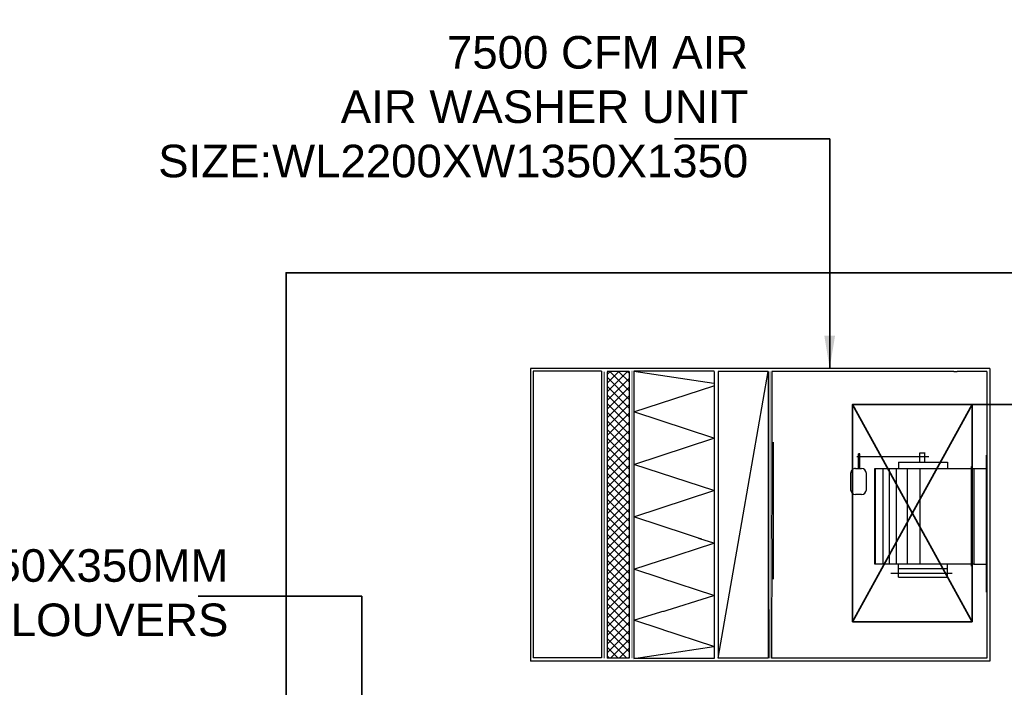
# Model space of a CAD drawing. Header units: inches. Extents: x 105152 to 158499, y 12149 to 30915.
# Tile 173 of 256: x 126361 to 126543, y 21624 to 21747. Entities that reach past the tile are written whole.
import ezdxf

# ---------------------------------------------------------------- set-up
doc = ezdxf.new("R2010")
doc.units = ezdxf.units.IN
doc.header["$MEASUREMENT"] = 0
doc.layers.add('12-EQUIPMENT', color=12, linetype='Continuous')
for name, color, linetype, lineweight in [('EX AIR DUCT', 1, 'Continuous', 35), ('HVAC SERVICE', 1, 'Continuous', 35), ('HVAC TEXT PP', 104, 'Continuous', 20), ('SUPPLY AIR DUCT PP', 6, 'Continuous', 35)]:
    doc.layers.add(name, color=color, linetype=linetype, lineweight=lineweight)
doc.styles.get("Standard").update_dxf_attribs({"font": 'arial.ttf', "height": 6})
doc.dimstyles.new('ISO-10', dxfattribs={"dimtxt": 6, "dimasz": 0.5, "dimexe": 1.25, "dimexo": 0.625, "dimtad": 1, "dimtoh": 1, "dimdec": 1, "dimlunit": 4, "dimtxsty": 'Standard', "dimblk": 'ARCHTICK', "dimcen": 2.5, "dimclrt": 3, "dimadec": 0, "dimazin": 0, "dimtfac": 1, "dimtdec": 1, "dimtmove": 1, "dimatfit": 3, "dimfxl": 1, "dimarcsym": 0})

# ---------------------------------------------------------------- blocks, each defined once
blk = doc.blocks.new('zw$DAD0')
at = {"layer": '12-EQUIPMENT', "linetype": 'Continuous'}
h = blk.add_hatch(dxfattribs=at)
h.set_pattern_fill('ANSI37', color=256, scale=9.060975, angle=270, style=0)
h.set_pattern_definition([(135, (-142079.6272, -18630.1843), (-0.80088461, -0.80088461), []), (225, (-142079.6272, -18630.1843), (0.80088461, -0.80088461), [])])
h.paths.add_polyline_path([(26.38, -66.34), (26.38, -70.4), (-26.31, -70.4), (-26.32, -66.34)])
for p, q in [((-26.94, 0), (26.94, 0)), ((-26.94, 0), (-26.94, -84.48)), ((26.94, 0), (26.94, -71.4)), ((-26.94, -0.21), (-26.94, -71.4)), ((-26.38, -0.55), (26.39, -0.55)), ((26.94, -0.55), (26.94, -84.48))]:
    blk.add_line(p, q, dxfattribs=at)
at = {"layer": '12-EQUIPMENT'}
for p, q in [((-26.38, -0.55), (-26.39, -5.96)), ((-18.98, -0.55), (19.41, -0.55)), ((14.23, -0.57), (-10.99, -0.57)), ((-8.52, -2.91), (-8.52, -0.57)), ((9.09, -2.91), (9.09, -0.57)), ((26.39, -0.55), (26.39, -40.12)), ((-8.91, -3.24), (9.46, -3.24)), ((-8.91, -3.43), (9.46, -3.43)), ((-8.52, -2.91), (9.09, -2.91)), ((-8.52, -21.16), (-8.52, -2.91)), ((9.09, -2.91), (9.09, -21.16)), ((-26.39, -6.59), (-26.39, -5.96)), ((-26.39, -6.59), (-26.39, -40.09)), ((10.73, -18.21), (10.73, -6.92)), ((-9.68, -16.81), (-9.68, -7.78)), ((-9.68, -7.78), (-8.52, -7.78)), ((11.47, -7.78), (9.09, -7.78)), ((9.9, -16.81), (9.9, -7.78)), ((11.47, -16.81), (11.47, -7.78)), ((-11.41, -12.87), (-11.41, -11.89)), ((-9.68, -11.91), (-11.41, -11.91)), ((-10.64, -11.21), (-10.64, -24.43)), ((-9.68, -12.87), (-11.41, -12.87)), ((9.09, -12.82), (-8.52, -12.82)), ((9.09, -15.14), (-8.52, -15.14)), ((-9.68, -16.81), (-8.52, -16.81)), ((9.09, -17.14), (-8.52, -17.14)), ((11.47, -16.81), (9.09, -16.81)), ((9.09, -18.45), (-8.52, -18.45)), ((9.09, -19.61), (-8.52, -19.61)), ((9.09, -21.01), (-8.52, -21.01)), ((9.09, -21.16), (-8.52, -21.16)), ((-7.62, -22.7), (-4.61, -22.7)), ((-11.22, -23.91), (-11.22, -24.14)), ((-8.52, -23.91), (-11.22, -23.91)), ((-8.52, -24.14), (-11.22, -24.14)), ((-8.52, -24.68), (-8.52, -23.6)), ((-3.71, -23.6), (-3.71, -24.68)), ((-4.61, -25.58), (-7.62, -25.58)), ((-26.39, -40.09), (26.39, -40.12)), ((-26.39, -40.75), (26.39, -40.75)), ((-26.39, -40.75), (-26.39, -49.96)), ((26.38, -49.96), (-26.38, -40.77)), ((-13.37, -39.87), (11.84, -39.87)), ((26.39, -40.75), (26.39, -49.96)), ((-26.44, -50.7), (-26.44, -65.45)), ((-26.36, -49.96), (26.39, -49.96)), ((-26.36, -50.72), (26.44, -50.7)), ((26.44, -50.7), (26.44, -65.45)), ((-26.44, -65.45), (-24.23, -50.77)), ((-18.94, -65.45), (-23.76, -50.77)), ((-14.11, -50.77), (-18.94, -65.45)), ((-9.28, -65.45), (-14.11, -50.77)), ((-4.45, -50.77), (-9.28, -65.45)), ((0.38, -65.45), (-4.45, -50.77)), ((5.2, -50.77), (0.38, -65.45)), ((10.03, -65.45), (5.2, -50.77)), ((14.86, -50.77), (10.03, -65.45)), ((19.41, -65.45), (14.86, -50.77)), ((24.23, -50.77), (19.41, -65.45)), ((26.44, -65.45), (24.23, -50.77)), ((-26.44, -65.45), (26.44, -65.45)), ((-26.39, -66.34), (26.39, -66.34)), ((-26.39, -66.34), (-26.39, -70.4)), ((26.39, -66.34), (26.39, -70.4)), ((-26.31, -70.4), (26.38, -70.4)), ((-26.46, -71.4), (26.31, -71.4)), ((-26.46, -71.4), (-26.46, -84)), ((26.34, -71.4), (26.34, -84)), ((-26.94, -84.48), (26.94, -84.48)), ((-26.44, -84), (26.31, -84))]:
    blk.add_line(p, q, dxfattribs=at)
at = {"layer": '12-EQUIPMENT', "const_width": 0.159}
for points in [[(26.39, -40.44), (-26.39, -40.41)], [(26.39, -65.81), (-26.52, -65.81)], [(-26.31, -70.93), (26.39, -70.93)]]:
    blk.add_lwpolyline(points, dxfattribs=at)
at = {"layer": '12-EQUIPMENT'}
for centre, start, end in [((-7.62, -23.6), 90, 180), ((-4.61, -23.6), 0, 90), ((-7.62, -24.68), 180, 270), ((-4.61, -24.68), 270, 0)]:
    blk.add_arc(centre, 0.904, start, end, dxfattribs=at)
blk = doc.blocks.new('_ArchTick')
at = {"color": 0, "linetype": 'ByBlock', "const_width": 0.15}
blk.add_lwpolyline([(-0.5, -0.5), (0.5, 0.5)], dxfattribs=at)
blk = doc.blocks.new('HVAC SERVICE')
at = {"layer": 'SUPPLY AIR DUCT PP'}
for p, q in [((364.55, 73.3), (364.55, 33.3)), ((364.55, 73.3), (379.69, 73.3)), ((364.55, 33.3), (379.69, 33.3))]:
    blk.add_line(p, q, dxfattribs=at)
at = {"layer": 'HVAC TEXT PP', "insert": (188.05, 141.09), "char_height": 6, "attachment_point": 1, "bg_fill": 2}
blk.add_mtext_dynamic_manual_height_columns('\\pxqr;7500 CFM AIR \\PAIR WASHER UNIT \\PSIZE:WL2200XW1350X1350', width=135.3112, gutter_width=50, heights=[-26], dxfattribs=at)
at = {"layer": 'HVAC TEXT PP', "insert": (-9.77, 46.65), "char_height": 6, "width": 237.4875, "attachment_point": 1, "bg_fill": 2}
blk.add_mtext('\\pxqr;350X350MM\\PFA AIR LOUVERS ', dxfattribs=at)
at = {"layer": 'HVAC TEXT PP', "insert": (310.76, 45.6), "char_height": 6, "attachment_point": 1, "bg_fill": 2}
blk.add_mtext_dynamic_manual_height_columns('\\pxqr;1400 CFM \\P600X200MM', width=135.3112, gutter_width=50, heights=[-16], dxfattribs=at)
at = {"layer": 'HVAC TEXT PP'}
for points in [[(338.35, 79.92), (338.35, 122.19), (309.82, 122.19)], [(252.26, 0), (252.26, 38.03), (222.15, 38.03)]]:
    blk.add_leader(points, dimstyle='ISO-10', override={"dimasz": 6, "dimtad": 0}, dxfattribs=at)
at = {"color": 8}
blk.add_lwpolyline([(238.32, 0), (613.2, 0), (613.2, 97.52), (238.32, 97.52)], close=True, dxfattribs=at)
at = {"layer": 'SUPPLY AIR DUCT PP'}
for p, q in [((342.55, 73.3), (364.55, 33.3)), ((364.55, 73.3), (342.55, 33.3))]:
    blk.add_line(p, q, dxfattribs=at)
blk.add_lwpolyline([(342.55, 33.3), (342.55, 73.3), (364.55, 73.3), (364.55, 33.3)], close=True, dxfattribs=at)
at = {"layer": 'EX AIR DUCT', "rotation": 270}
blk.add_blockref('zw$DAD0', (367.79, 52.98), dxfattribs=at)

msp = doc.modelspace()

# ---------------------------------------------------------------- block references
at = {"layer": 'HVAC SERVICE'}
msp.add_blockref('HVAC SERVICE', (126172.16, 21602.5), dxfattribs=at)

doc.saveas('drawing.dxf')
